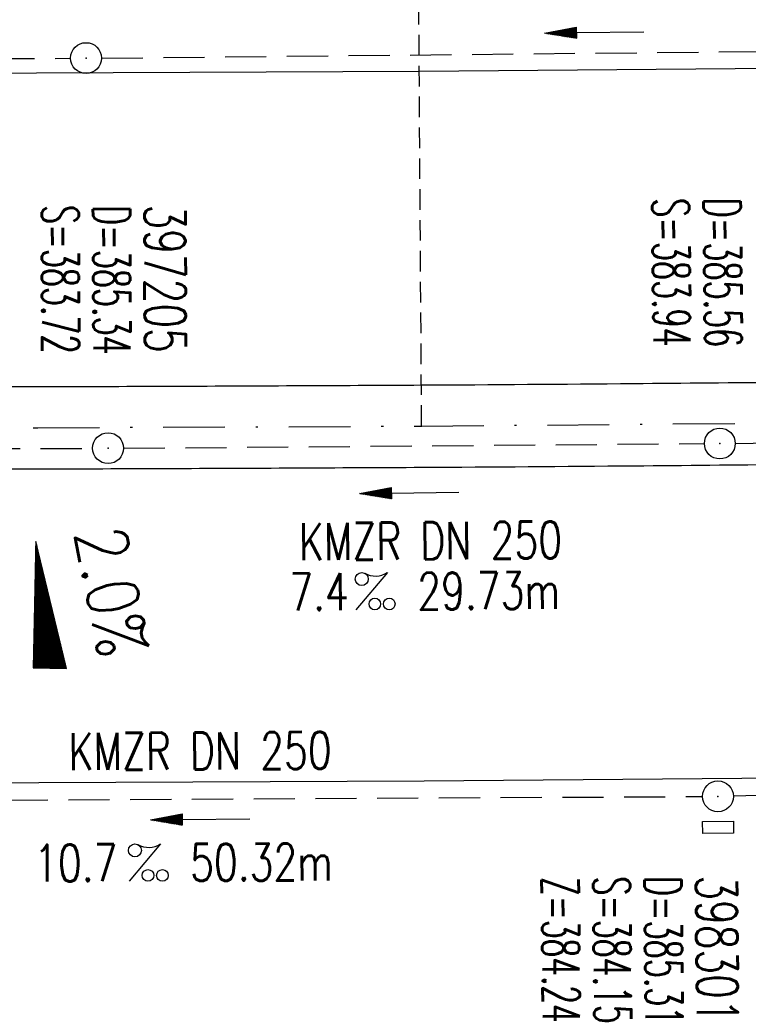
# Model space of a CAD drawing. Extents: x 0 to 1135, y 0 to 420.
# Tile 10 of 56: x 359 to 395, y 174 to 222. Entities that reach past the tile are written whole.
import ezdxf
from ezdxf.enums import TextEntityAlignment as Align

# ---------------------------------------------------------------- set-up
doc = ezdxf.new("R2010")
doc.units = 0
doc.header["$LTSCALE"] = 2
doc.header["$MEASUREMENT"] = 0
for name, pattern in [('AUSGEZOGEN', [0]), ('GESTRICH-X2', [1.5, 1, -0.5]), ('GESTRICHELT', [0.75, 0.5, -0.25]), ('STRICHPT-X3', [3, 1.5, -0.75, 0, -0.75])]:
    doc.linetypes.add(name, pattern=pattern)
doc.layers.get('0').update_dxf_attribs({"linetype": 'AUSGEZOGEN'})
for name, color, linetype in [('ACHSE', 250, 'STRICHPT-X3'), ('FBR', 8, 'CONTINUOUS'), ('GEF', 1, 'AUSGEZOGEN'), ('HEKTOM', 250, 'GESTRICHELT'), ('KANAL', 7, 'GESTRICH-X2'), ('PFEIL', 7, 'CONTINUOUS'), ('SCHACHTNR', 6, 'CONTINUOUS'), ('SCHSYMBOL', 7, 'CONTINUOUS'), ('TEXTO', 4, 'CONTINUOUS'), ('TEXTU', 4, 'CONTINUOUS')]:
    doc.layers.add(name, color=color, linetype=linetype)
doc.styles.add('ROMANS', font='romans.shx', dxfattribs={"width": 0.8})

# ---------------------------------------------------------------- blocks, each defined once
blk = doc.blocks.new('GST')
at = {"color": 0}
blk.add_circle((0, 0), 0.75, dxfattribs=at)
blk.add_point((0, 0), dxfattribs=at)
blk = doc.blocks.new('10')
blk.add_blockref('GST', (0, 0))
blk = doc.blocks.new('PFEIL2')
at = {"color": 0}
for p, q in [((0.88, 0.002), (-2.401, -0.012)), ((0.881, -0.271), (0.879, 0.276)), ((0.879, 0.276), (2.429, 0.009)), ((0.911, 0.27), (0.879, 0.265)), ((0.965, 0.261), (0.879, 0.246)), ((1.019, 0.252), (0.879, 0.228)), ((1.073, 0.242), (0.879, 0.209)), ((1.127, 0.233), (0.879, 0.191)), ((1.181, 0.224), (0.879, 0.172)), ((1.235, 0.214), (0.879, 0.154)), ((1.289, 0.205), (0.879, 0.135)), ((1.343, 0.196), (0.879, 0.117)), ((1.397, 0.187), (0.879, 0.098)), ((1.451, 0.177), (0.879, 0.08)), ((1.505, 0.168), (0.879, 0.061)), ((1.559, 0.159), (0.88, 0.043)), ((1.613, 0.149), (0.88, 0.024)), ((1.668, 0.14), (0.88, 0.006)), ((1.722, 0.131), (0.88, -0.013)), ((1.776, 0.121), (0.88, -0.031)), ((1.83, 0.112), (0.88, -0.05)), ((1.884, 0.103), (0.88, -0.068)), ((1.938, 0.094), (0.88, -0.087)), ((1.992, 0.084), (0.88, -0.105)), ((2.046, 0.075), (0.88, -0.124)), ((2.1, 0.066), (0.88, -0.142)), ((2.154, 0.056), (0.88, -0.161)), ((2.208, 0.047), (0.88, -0.179)), ((2.262, 0.038), (0.881, -0.198)), ((2.316, 0.029), (0.881, -0.216)), ((2.37, 0.019), (0.881, -0.235)), ((2.424, 0.01), (0.881, -0.253)), ((2.429, 0.009), (0.881, -0.271))]:
    blk.add_line(p, q, dxfattribs=at)
blk = doc.blocks.new('17')
blk.add_lwpolyline([(-0.755, -1.218), (0.748, -1.218), (0.748, -1.801), (-0.755, -1.801)], close=True)
blk.add_blockref('GST', (0, 0))
blk = doc.blocks.new('PROM')
blk.add_line((1.566, 1.817), (0.019, 0.015))
for centre, radius in [((0.317, 1.51), 0.317), ((0.943, 0.291), 0.283), ((1.645, 0.287), 0.283)]:
    blk.add_circle(centre, radius)
blk.add_arc((0.992, 2.682), 1.033, 239.1414, 303.3549)
blk = doc.blocks.new('*X20')
at = {"color": 0}
for p, q in [((725.827, 193.844), (727.436, 195.453)), ((725.827, 193.853), (727.427, 195.453)), ((725.827, 193.861), (727.418, 195.453)), ((725.827, 193.87), (727.409, 195.453)), ((725.827, 193.879), (727.401, 195.453)), ((725.827, 193.888), (727.392, 195.453)), ((725.827, 193.897), (727.383, 195.453)), ((725.827, 193.906), (727.374, 195.453)), ((725.827, 193.914), (727.365, 195.453)), ((725.827, 193.923), (727.356, 195.453)), ((725.827, 193.932), (727.347, 195.453)), ((725.827, 193.941), (727.339, 195.453)), ((725.827, 193.95), (727.33, 195.453)), ((725.827, 193.959), (727.321, 195.453)), ((725.827, 193.967), (727.312, 195.453)), ((725.827, 193.976), (727.303, 195.453)), ((725.827, 193.985), (727.294, 195.453)), ((725.827, 193.994), (727.286, 195.453)), ((725.827, 194.003), (727.277, 195.453)), ((725.827, 194.012), (727.268, 195.453)), ((725.827, 194.02), (727.259, 195.453)), ((725.827, 194.029), (727.25, 195.453)), ((725.827, 194.038), (727.241, 195.453)), ((725.827, 194.047), (727.233, 195.453)), ((725.827, 194.056), (727.224, 195.453)), ((725.827, 194.065), (727.215, 195.453)), ((725.827, 194.073), (727.206, 195.453)), ((725.827, 194.082), (727.197, 195.453)), ((725.827, 194.091), (727.188, 195.453)), ((725.827, 194.1), (727.18, 195.453)), ((725.827, 194.109), (727.171, 195.453)), ((725.827, 194.118), (727.162, 195.453)), ((725.827, 194.127), (727.153, 195.453)), ((725.827, 194.135), (727.144, 195.453)), ((725.827, 194.144), (727.135, 195.453)), ((725.827, 194.153), (727.127, 195.453)), ((725.827, 194.162), (727.118, 195.453)), ((725.827, 194.171), (727.109, 195.453)), ((725.827, 194.18), (727.1, 195.453)), ((725.827, 194.188), (727.091, 195.453)), ((725.827, 194.197), (727.082, 195.453)), ((725.827, 194.206), (727.073, 195.453)), ((725.827, 194.215), (727.065, 195.453)), ((725.827, 194.224), (727.056, 195.453)), ((725.827, 194.233), (727.047, 195.453)), ((725.827, 194.241), (727.038, 195.453)), ((725.827, 194.25), (727.029, 195.453)), ((725.827, 194.259), (727.02, 195.453)), ((725.827, 194.268), (727.012, 195.453)), ((725.827, 194.277), (727.003, 195.453)), ((725.827, 194.286), (726.994, 195.453)), ((725.827, 194.294), (726.985, 195.453)), ((725.827, 194.303), (726.976, 195.453)), ((725.827, 194.312), (726.967, 195.453)), ((725.827, 194.321), (726.959, 195.453)), ((725.827, 194.33), (726.95, 195.453)), ((725.827, 194.339), (726.941, 195.453)), ((725.827, 194.348), (726.932, 195.453)), ((725.827, 194.356), (726.923, 195.453)), ((725.827, 194.365), (726.914, 195.453)), ((725.827, 194.374), (726.906, 195.453)), ((725.827, 194.383), (726.897, 195.453)), ((725.827, 194.392), (726.888, 195.453)), ((725.827, 194.401), (726.879, 195.453)), ((725.827, 194.409), (726.87, 195.453)), ((725.827, 194.418), (726.861, 195.453)), ((725.827, 194.427), (726.853, 195.453)), ((725.827, 194.436), (726.844, 195.453)), ((725.827, 194.445), (726.835, 195.453)), ((725.827, 194.454), (726.826, 195.453)), ((725.827, 194.462), (726.817, 195.453)), ((725.827, 194.471), (726.808, 195.453)), ((725.827, 194.48), (726.799, 195.453)), ((725.827, 194.489), (726.791, 195.453)), ((725.827, 194.498), (726.782, 195.453)), ((725.827, 194.507), (726.773, 195.453)), ((725.827, 194.515), (726.764, 195.453)), ((725.827, 194.524), (726.755, 195.453)), ((725.827, 194.533), (726.746, 195.453)), ((725.827, 194.542), (726.738, 195.453)), ((725.827, 194.551), (726.729, 195.453)), ((725.827, 194.56), (726.72, 195.453)), ((725.827, 194.568), (726.711, 195.453)), ((725.827, 194.577), (726.702, 195.453)), ((725.827, 194.586), (726.693, 195.453)), ((725.827, 194.595), (726.685, 195.453)), ((725.827, 194.604), (726.676, 195.453)), ((725.827, 194.613), (726.667, 195.453)), ((725.827, 194.622), (726.658, 195.453)), ((725.827, 194.63), (726.649, 195.453)), ((725.827, 194.639), (726.64, 195.453)), ((725.827, 194.648), (726.632, 195.453)), ((725.827, 194.657), (726.623, 195.453)), ((725.827, 194.666), (726.614, 195.453)), ((725.827, 194.675), (726.605, 195.453)), ((725.827, 194.683), (726.596, 195.453)), ((725.827, 194.692), (726.587, 195.453)), ((725.827, 194.701), (726.579, 195.453)), ((725.827, 194.71), (726.57, 195.453)), ((725.827, 194.719), (726.561, 195.453)), ((725.827, 194.728), (726.552, 195.453)), ((725.827, 194.736), (726.543, 195.453)), ((725.827, 194.745), (726.534, 195.453)), ((725.827, 194.754), (726.525, 195.453)), ((725.827, 194.763), (726.517, 195.453)), ((725.827, 194.772), (726.508, 195.453)), ((725.827, 194.781), (726.499, 195.453)), ((725.827, 194.789), (726.49, 195.453)), ((725.827, 194.798), (726.481, 195.453)), ((725.827, 194.807), (726.472, 195.453)), ((725.827, 194.816), (726.464, 195.453)), ((725.827, 194.825), (726.455, 195.453)), ((725.827, 194.834), (726.446, 195.453)), ((725.827, 194.842), (726.437, 195.453)), ((725.827, 194.851), (726.428, 195.453)), ((725.827, 194.86), (726.419, 195.453)), ((725.827, 194.869), (726.411, 195.453)), ((725.827, 194.878), (726.402, 195.453)), ((725.827, 194.887), (726.393, 195.453)), ((725.827, 194.896), (726.384, 195.453)), ((725.827, 194.904), (726.375, 195.453)), ((725.827, 194.913), (726.366, 195.453)), ((725.827, 194.922), (726.358, 195.453)), ((725.827, 194.931), (726.349, 195.453)), ((725.827, 194.94), (726.34, 195.453)), ((725.827, 194.949), (726.331, 195.453)), ((725.827, 194.957), (726.322, 195.453)), ((725.827, 194.966), (726.313, 195.453)), ((725.827, 194.975), (726.305, 195.453)), ((725.827, 194.984), (726.296, 195.453)), ((725.827, 194.993), (726.287, 195.453)), ((725.827, 195.002), (726.278, 195.453)), ((725.827, 195.01), (726.269, 195.453)), ((725.827, 195.019), (726.26, 195.453)), ((725.827, 195.028), (726.251, 195.453)), ((725.827, 195.037), (726.243, 195.453)), ((725.827, 195.046), (726.234, 195.453)), ((725.827, 195.055), (726.225, 195.453)), ((725.827, 195.063), (726.216, 195.453)), ((725.827, 195.072), (726.207, 195.453)), ((725.827, 195.081), (726.198, 195.453)), ((725.827, 195.09), (726.19, 195.453)), ((725.827, 195.099), (726.181, 195.453)), ((725.827, 195.108), (726.172, 195.453)), ((725.827, 195.116), (726.163, 195.453)), ((725.827, 195.125), (726.154, 195.453)), ((725.827, 195.134), (726.145, 195.453)), ((725.827, 195.143), (726.137, 195.453)), ((725.827, 195.152), (726.128, 195.453)), ((725.827, 195.161), (726.119, 195.453)), ((725.827, 195.17), (726.11, 195.453)), ((725.827, 195.178), (726.101, 195.453)), ((725.827, 195.187), (726.092, 195.453)), ((725.827, 195.196), (726.084, 195.453)), ((725.827, 195.205), (726.075, 195.453)), ((725.827, 195.214), (726.066, 195.453)), ((725.827, 195.223), (726.057, 195.453)), ((725.827, 195.231), (726.048, 195.453)), ((725.827, 195.24), (726.039, 195.453)), ((725.827, 195.249), (726.031, 195.453)), ((725.827, 195.258), (726.022, 195.453)), ((725.827, 195.267), (726.013, 195.453)), ((725.827, 195.276), (726.004, 195.453)), ((725.827, 195.284), (725.995, 195.453)), ((725.827, 195.293), (725.986, 195.453)), ((725.827, 195.302), (725.977, 195.453)), ((725.827, 195.311), (725.969, 195.453)), ((725.827, 195.32), (725.96, 195.453)), ((725.827, 195.329), (725.951, 195.453)), ((725.827, 195.337), (725.942, 195.453)), ((725.827, 195.346), (725.933, 195.453)), ((725.827, 195.355), (725.924, 195.453)), ((725.827, 195.364), (725.916, 195.453)), ((725.827, 195.373), (725.907, 195.453)), ((725.827, 195.382), (725.898, 195.453)), ((725.827, 195.39), (725.889, 195.453)), ((725.827, 195.399), (725.88, 195.453)), ((725.827, 195.408), (725.871, 195.453)), ((725.827, 195.417), (725.863, 195.453)), ((725.827, 195.426), (725.854, 195.453)), ((725.827, 195.435), (725.845, 195.453)), ((725.827, 195.444), (725.836, 195.453)), ((725.827, 193.826), (727.433, 195.433)), ((725.827, 193.817), (727.43, 195.421)), ((725.827, 193.808), (727.427, 195.409)), ((725.827, 193.799), (727.424, 195.397)), ((725.827, 193.791), (727.421, 195.385)), ((725.827, 193.782), (727.418, 195.373)), ((725.827, 193.773), (727.414, 195.361)), ((725.827, 193.764), (727.411, 195.349)), ((725.827, 193.755), (727.408, 195.337)), ((725.827, 193.746), (727.405, 195.325)), ((725.827, 193.738), (727.402, 195.313)), ((725.827, 193.729), (727.399, 195.301)), ((725.827, 193.72), (727.395, 195.289)), ((725.827, 193.711), (727.392, 195.277)), ((725.827, 193.702), (727.389, 195.265)), ((725.827, 193.693), (727.386, 195.253)), ((725.827, 193.685), (727.383, 195.241)), ((725.827, 193.676), (727.38, 195.229)), ((725.827, 193.667), (727.377, 195.217)), ((725.827, 193.658), (727.373, 195.205)), ((725.827, 193.649), (727.37, 195.193)), ((725.827, 193.64), (727.367, 195.181)), ((725.827, 193.632), (727.364, 195.169)), ((725.827, 193.623), (727.361, 195.157)), ((725.827, 193.614), (727.358, 195.145)), ((725.827, 193.605), (727.354, 195.133)), ((725.827, 193.596), (727.351, 195.121)), ((725.827, 193.587), (727.348, 195.109)), ((725.827, 193.579), (727.345, 195.097)), ((725.827, 193.57), (727.342, 195.085)), ((725.827, 193.561), (727.339, 195.073)), ((725.827, 193.552), (727.336, 195.061)), ((725.827, 193.543), (727.332, 195.049)), ((725.827, 193.534), (727.329, 195.037)), ((725.827, 193.525), (727.326, 195.025)), ((725.827, 193.517), (727.323, 195.013)), ((725.827, 193.508), (727.32, 195.001)), ((725.827, 193.499), (727.317, 194.989)), ((725.827, 193.49), (727.313, 194.977)), ((725.827, 193.481), (727.31, 194.965)), ((725.827, 193.472), (727.307, 194.953)), ((725.827, 193.464), (727.304, 194.941)), ((725.827, 193.455), (727.301, 194.929)), ((725.827, 193.446), (727.298, 194.917)), ((725.827, 193.437), (727.295, 194.905)), ((725.827, 193.428), (727.291, 194.893)), ((725.827, 193.419), (727.288, 194.881)), ((725.827, 193.411), (727.285, 194.869)), ((725.827, 193.402), (727.282, 194.857)), ((725.827, 193.393), (727.279, 194.845)), ((725.827, 193.384), (727.276, 194.833)), ((725.827, 193.375), (727.272, 194.821)), ((725.827, 193.366), (727.269, 194.809)), ((725.827, 193.358), (727.266, 194.797)), ((725.827, 193.349), (727.263, 194.785)), ((725.827, 193.34), (727.26, 194.773)), ((725.827, 193.331), (727.257, 194.761)), ((725.827, 193.322), (727.254, 194.749)), ((725.827, 193.313), (727.25, 194.737)), ((725.827, 193.305), (727.247, 194.725)), ((725.827, 193.296), (727.244, 194.713)), ((725.827, 193.287), (727.241, 194.701)), ((725.827, 193.278), (727.238, 194.689)), ((725.827, 193.269), (727.235, 194.677)), ((725.827, 193.26), (727.231, 194.665)), ((725.827, 193.251), (727.228, 194.653)), ((725.827, 193.243), (727.225, 194.641)), ((725.827, 193.234), (727.222, 194.629)), ((725.827, 193.225), (727.219, 194.617)), ((725.827, 193.216), (727.216, 194.605)), ((725.827, 193.207), (727.213, 194.593)), ((725.827, 193.198), (727.209, 194.581)), ((725.827, 193.19), (727.206, 194.569)), ((725.827, 193.181), (727.203, 194.557)), ((725.827, 193.172), (727.2, 194.545)), ((725.827, 193.163), (727.197, 194.533)), ((725.827, 193.154), (727.194, 194.521)), ((725.827, 193.145), (727.19, 194.509)), ((725.827, 193.137), (727.187, 194.497)), ((725.827, 193.128), (727.184, 194.485)), ((725.827, 193.119), (727.181, 194.473)), ((725.827, 193.11), (727.178, 194.461)), ((725.827, 193.101), (727.175, 194.449)), ((725.827, 193.092), (727.172, 194.437)), ((725.827, 193.084), (727.168, 194.425)), ((725.827, 193.075), (727.165, 194.413)), ((725.827, 193.066), (727.162, 194.401)), ((725.827, 193.057), (727.159, 194.389)), ((725.827, 193.048), (727.156, 194.377)), ((725.827, 193.039), (727.153, 194.365)), ((725.827, 193.031), (727.149, 194.353)), ((725.827, 193.022), (727.146, 194.341)), ((725.827, 193.013), (727.143, 194.329)), ((725.827, 193.004), (727.14, 194.317)), ((725.827, 192.995), (727.137, 194.305)), ((725.827, 192.986), (727.134, 194.293)), ((725.827, 192.977), (727.131, 194.281)), ((725.827, 192.969), (727.127, 194.269)), ((725.827, 192.96), (727.124, 194.257)), ((725.827, 192.951), (727.121, 194.245)), ((725.827, 192.942), (727.118, 194.233)), ((725.827, 192.933), (727.115, 194.221)), ((725.827, 192.924), (727.112, 194.209)), ((725.827, 192.916), (727.108, 194.197)), ((725.827, 192.907), (727.105, 194.185)), ((725.827, 192.898), (727.102, 194.173)), ((725.827, 192.889), (727.099, 194.161)), ((725.827, 192.88), (727.096, 194.15)), ((725.827, 192.871), (727.093, 194.138)), ((725.827, 192.863), (727.09, 194.126)), ((725.827, 192.854), (727.086, 194.114)), ((725.827, 192.845), (727.083, 194.102)), ((725.827, 192.836), (727.08, 194.09)), ((725.827, 192.827), (727.077, 194.078)), ((725.827, 192.818), (727.074, 194.066)), ((725.827, 192.81), (727.071, 194.054)), ((725.827, 192.801), (727.068, 194.042)), ((725.827, 192.792), (727.064, 194.03)), ((725.827, 192.783), (727.061, 194.018)), ((725.827, 192.774), (727.058, 194.006)), ((725.827, 192.765), (727.055, 193.994)), ((725.827, 192.757), (727.052, 193.982)), ((725.827, 192.748), (727.049, 193.97)), ((725.827, 192.739), (727.045, 193.958)), ((725.827, 192.73), (727.042, 193.946)), ((725.827, 192.721), (727.039, 193.934)), ((725.827, 192.712), (727.036, 193.922)), ((725.827, 192.703), (727.033, 193.91)), ((725.827, 192.695), (727.03, 193.898)), ((725.827, 192.686), (727.027, 193.886)), ((725.827, 192.677), (727.023, 193.874)), ((725.827, 192.668), (727.02, 193.862)), ((725.827, 192.659), (727.017, 193.85)), ((725.827, 192.65), (727.014, 193.838)), ((725.827, 192.642), (727.011, 193.826)), ((725.827, 192.633), (727.008, 193.814)), ((725.827, 192.624), (727.004, 193.802)), ((725.827, 192.615), (727.001, 193.79)), ((725.827, 192.606), (726.998, 193.778)), ((725.827, 192.597), (726.995, 193.766)), ((725.827, 192.589), (726.992, 193.754)), ((725.827, 192.58), (726.989, 193.742)), ((725.827, 192.571), (726.986, 193.73)), ((725.827, 192.562), (726.982, 193.718)), ((725.827, 192.553), (726.979, 193.706)), ((725.827, 192.544), (726.976, 193.694)), ((725.827, 192.536), (726.973, 193.682)), ((725.827, 192.527), (726.97, 193.67)), ((725.827, 192.518), (726.967, 193.658)), ((725.827, 192.509), (726.963, 193.646)), ((725.827, 192.5), (726.96, 193.634)), ((725.827, 192.491), (726.957, 193.622)), ((725.827, 192.483), (726.954, 193.61)), ((725.827, 192.474), (726.951, 193.598)), ((725.827, 192.465), (726.948, 193.586)), ((725.827, 192.456), (726.945, 193.574)), ((725.827, 192.447), (726.941, 193.562)), ((725.827, 192.438), (726.938, 193.55)), ((725.827, 192.429), (726.935, 193.538)), ((725.827, 192.421), (726.932, 193.526)), ((725.827, 192.412), (726.929, 193.514)), ((725.827, 192.403), (726.926, 193.502)), ((725.827, 192.394), (726.922, 193.49)), ((725.827, 192.385), (726.919, 193.478)), ((725.827, 192.376), (726.916, 193.466)), ((725.827, 192.368), (726.913, 193.454)), ((725.827, 192.359), (726.91, 193.442)), ((725.827, 192.35), (726.907, 193.43)), ((725.827, 192.341), (726.904, 193.418)), ((725.827, 192.332), (726.9, 193.406)), ((725.827, 192.323), (726.897, 193.394)), ((725.827, 192.315), (726.894, 193.382)), ((725.827, 192.306), (726.891, 193.37)), ((725.827, 192.297), (726.888, 193.358)), ((725.827, 192.288), (726.885, 193.346)), ((725.827, 192.279), (726.881, 193.334)), ((725.827, 192.27), (726.878, 193.322)), ((725.827, 192.262), (726.875, 193.31)), ((725.827, 192.253), (726.872, 193.298)), ((725.827, 192.244), (726.869, 193.286)), ((725.827, 192.235), (726.866, 193.274)), ((725.827, 192.226), (726.863, 193.262)), ((725.827, 192.217), (726.859, 193.25)), ((725.827, 192.209), (726.856, 193.238)), ((725.827, 192.2), (726.853, 193.226)), ((725.827, 192.191), (726.85, 193.214)), ((725.827, 192.182), (726.847, 193.202)), ((725.827, 192.173), (726.844, 193.19)), ((725.827, 192.164), (726.84, 193.178)), ((725.827, 192.155), (726.837, 193.166)), ((725.827, 192.147), (726.834, 193.154)), ((725.827, 192.138), (726.831, 193.142)), ((725.827, 192.129), (726.828, 193.13)), ((725.827, 192.12), (726.825, 193.118)), ((725.827, 192.111), (726.822, 193.106)), ((725.827, 192.102), (726.818, 193.094)), ((725.827, 192.094), (726.815, 193.082)), ((725.827, 192.085), (726.812, 193.07)), ((725.827, 192.076), (726.809, 193.058)), ((725.827, 192.067), (726.806, 193.046)), ((725.827, 192.058), (726.803, 193.034)), ((725.827, 192.049), (726.799, 193.022)), ((725.827, 192.041), (726.796, 193.01)), ((725.827, 192.032), (726.793, 192.998)), ((725.827, 192.023), (726.79, 192.986)), ((725.827, 192.014), (726.787, 192.974)), ((725.827, 192.005), (726.784, 192.962)), ((725.827, 191.996), (726.781, 192.95)), ((725.827, 191.988), (726.777, 192.938)), ((725.827, 191.979), (726.774, 192.926)), ((725.827, 191.97), (726.771, 192.914)), ((725.827, 191.961), (726.768, 192.902)), ((725.827, 191.952), (726.765, 192.89)), ((725.827, 191.943), (726.762, 192.878)), ((725.827, 191.935), (726.758, 192.866)), ((725.827, 191.926), (726.755, 192.854)), ((725.827, 191.917), (726.752, 192.842)), ((725.827, 191.908), (726.749, 192.83)), ((725.827, 191.899), (726.746, 192.818)), ((725.827, 191.89), (726.743, 192.806)), ((725.827, 191.881), (726.74, 192.794)), ((725.827, 191.873), (726.736, 192.782)), ((725.827, 191.864), (726.733, 192.77)), ((725.827, 191.855), (726.73, 192.758)), ((725.827, 191.846), (726.727, 192.746)), ((725.827, 191.837), (726.724, 192.734)), ((725.827, 191.828), (726.721, 192.722)), ((725.827, 191.82), (726.717, 192.71)), ((725.827, 191.811), (726.714, 192.698)), ((725.827, 191.802), (726.711, 192.686)), ((725.827, 191.793), (726.708, 192.674)), ((725.827, 191.784), (726.705, 192.662)), ((725.827, 191.775), (726.702, 192.65)), ((725.827, 191.767), (726.699, 192.639)), ((725.827, 191.758), (726.695, 192.627)), ((725.827, 191.749), (726.692, 192.615)), ((725.827, 191.74), (726.689, 192.603)), ((725.827, 191.731), (726.686, 192.591)), ((725.827, 191.722), (726.683, 192.579)), ((725.827, 191.714), (726.68, 192.567)), ((725.827, 191.705), (726.677, 192.555)), ((725.827, 191.696), (726.673, 192.543)), ((725.827, 191.687), (726.67, 192.531)), ((725.827, 191.678), (726.667, 192.519)), ((725.827, 191.669), (726.664, 192.507)), ((725.827, 191.66), (726.661, 192.495)), ((725.827, 191.652), (726.658, 192.483)), ((725.827, 191.643), (726.654, 192.471)), ((725.827, 191.634), (726.651, 192.459)), ((725.827, 191.625), (726.648, 192.447)), ((725.827, 191.616), (726.645, 192.435)), ((725.827, 191.607), (726.642, 192.423)), ((725.827, 191.599), (726.639, 192.411)), ((725.827, 191.59), (726.636, 192.399)), ((725.827, 191.581), (726.632, 192.387)), ((725.827, 191.572), (726.629, 192.375)), ((725.827, 191.563), (726.626, 192.363)), ((725.827, 191.554), (726.623, 192.351)), ((725.827, 191.546), (726.62, 192.339)), ((725.827, 191.537), (726.617, 192.327)), ((725.827, 191.528), (726.613, 192.315)), ((725.827, 191.519), (726.61, 192.303)), ((725.827, 191.51), (726.607, 192.291)), ((725.827, 191.501), (726.604, 192.279)), ((725.827, 191.493), (726.601, 192.267)), ((725.827, 191.484), (726.598, 192.255)), ((725.827, 191.475), (726.595, 192.243)), ((725.827, 191.466), (726.591, 192.231)), ((725.827, 191.457), (726.588, 192.219)), ((725.827, 191.448), (726.585, 192.207)), ((725.827, 191.44), (726.582, 192.195)), ((725.827, 191.431), (726.579, 192.183)), ((725.827, 191.422), (726.576, 192.171)), ((725.827, 191.413), (726.572, 192.159)), ((725.827, 191.404), (726.569, 192.147)), ((725.827, 191.395), (726.566, 192.135)), ((725.827, 191.386), (726.563, 192.123)), ((725.827, 191.378), (726.56, 192.111)), ((725.827, 191.369), (726.557, 192.099)), ((725.827, 191.36), (726.554, 192.087)), ((725.827, 191.351), (726.55, 192.075)), ((725.827, 191.342), (726.547, 192.063)), ((725.827, 191.333), (726.544, 192.051)), ((725.827, 191.325), (726.541, 192.039)), ((725.827, 191.316), (726.538, 192.027)), ((725.827, 191.307), (726.535, 192.015)), ((725.827, 191.298), (726.531, 192.003)), ((725.827, 191.289), (726.528, 191.991)), ((725.827, 191.28), (726.525, 191.979)), ((725.827, 191.272), (726.522, 191.967)), ((725.827, 191.263), (726.519, 191.955)), ((725.827, 191.254), (726.516, 191.943)), ((725.827, 191.245), (726.513, 191.931)), ((725.827, 191.236), (726.509, 191.919)), ((725.827, 191.227), (726.506, 191.907)), ((725.827, 191.219), (726.503, 191.895)), ((725.827, 191.21), (726.5, 191.883)), ((725.827, 191.201), (726.497, 191.871)), ((725.827, 191.192), (726.494, 191.859)), ((725.827, 191.183), (726.49, 191.847)), ((725.827, 191.174), (726.487, 191.835)), ((725.827, 191.166), (726.484, 191.823)), ((725.827, 191.157), (726.481, 191.811)), ((725.827, 191.148), (726.478, 191.799)), ((725.827, 191.139), (726.475, 191.787)), ((725.827, 191.13), (726.472, 191.775)), ((725.827, 191.121), (726.468, 191.763)), ((725.827, 191.112), (726.465, 191.751)), ((725.827, 191.104), (726.462, 191.739)), ((725.827, 191.095), (726.459, 191.727)), ((725.827, 191.086), (726.456, 191.715)), ((725.827, 191.077), (726.453, 191.703)), ((725.827, 191.068), (726.449, 191.691)), ((725.827, 191.059), (726.446, 191.679)), ((725.827, 191.051), (726.443, 191.667)), ((725.827, 191.042), (726.44, 191.655)), ((725.827, 191.033), (726.437, 191.643)), ((725.827, 191.024), (726.434, 191.631)), ((725.827, 191.015), (726.431, 191.619)), ((725.827, 191.006), (726.427, 191.607)), ((725.827, 190.998), (726.424, 191.595)), ((725.827, 190.989), (726.421, 191.583)), ((725.827, 190.98), (726.418, 191.571)), ((725.827, 190.971), (726.415, 191.559)), ((725.827, 190.962), (726.412, 191.547)), ((725.827, 190.953), (726.408, 191.535)), ((725.827, 190.945), (726.405, 191.523)), ((725.827, 190.936), (726.402, 191.511)), ((725.827, 190.927), (726.399, 191.499)), ((725.827, 190.918), (726.396, 191.487)), ((725.827, 190.909), (726.393, 191.475)), ((725.827, 190.9), (726.39, 191.463)), ((725.827, 190.892), (726.386, 191.451)), ((725.827, 190.883), (726.383, 191.439)), ((725.827, 190.874), (726.38, 191.427)), ((725.827, 190.865), (726.377, 191.415)), ((725.827, 190.856), (726.374, 191.403)), ((725.827, 190.847), (726.371, 191.391)), ((725.827, 190.838), (726.367, 191.379)), ((725.827, 190.83), (726.364, 191.367)), ((725.827, 190.821), (726.361, 191.355)), ((725.827, 190.812), (726.358, 191.343)), ((725.827, 190.803), (726.355, 191.331)), ((725.827, 190.794), (726.352, 191.319)), ((725.827, 190.785), (726.349, 191.307)), ((725.827, 190.777), (726.345, 191.295)), ((725.827, 190.768), (726.342, 191.283)), ((725.827, 190.759), (726.339, 191.271)), ((725.827, 190.75), (726.336, 191.259)), ((725.827, 190.741), (726.333, 191.247)), ((725.827, 190.732), (726.33, 191.235)), ((725.827, 190.724), (726.326, 191.223)), ((725.827, 190.715), (726.323, 191.211)), ((725.827, 190.706), (726.32, 191.199)), ((725.827, 190.697), (726.317, 191.187)), ((725.827, 190.688), (726.314, 191.175)), ((725.827, 190.679), (726.311, 191.163)), ((725.827, 190.671), (726.308, 191.151)), ((725.827, 190.662), (726.304, 191.139)), ((725.827, 190.653), (726.301, 191.128)), ((725.827, 190.644), (726.298, 191.116)), ((725.827, 190.635), (726.295, 191.104)), ((725.827, 190.626), (726.292, 191.092)), ((725.827, 190.618), (726.289, 191.08)), ((725.827, 190.609), (726.286, 191.068)), ((725.827, 190.6), (726.282, 191.056)), ((725.827, 190.591), (726.279, 191.044)), ((725.827, 190.582), (726.276, 191.032)), ((725.827, 190.573), (726.273, 191.02)), ((725.827, 190.564), (726.27, 191.008)), ((725.827, 190.556), (726.267, 190.996)), ((725.827, 190.547), (726.263, 190.984)), ((725.827, 190.538), (726.26, 190.972)), ((725.827, 190.529), (726.257, 190.96)), ((725.827, 190.52), (726.254, 190.948)), ((725.827, 190.511), (726.251, 190.936)), ((725.827, 190.503), (726.248, 190.924)), ((725.827, 190.494), (726.245, 190.912)), ((725.827, 190.485), (726.241, 190.9)), ((725.827, 190.476), (726.238, 190.888)), ((725.827, 190.467), (726.235, 190.876)), ((725.827, 190.458), (726.232, 190.864)), ((725.827, 190.45), (726.229, 190.852)), ((725.827, 190.441), (726.226, 190.84)), ((725.827, 190.432), (726.222, 190.828)), ((725.827, 190.423), (726.219, 190.816)), ((725.827, 190.414), (726.216, 190.804)), ((725.827, 190.405), (726.213, 190.792)), ((725.827, 190.397), (726.21, 190.78)), ((725.827, 190.388), (726.207, 190.768)), ((725.827, 190.379), (726.204, 190.756)), ((725.827, 190.37), (726.2, 190.744)), ((725.827, 190.361), (726.197, 190.732)), ((725.827, 190.352), (726.194, 190.72)), ((725.827, 190.344), (726.191, 190.708)), ((725.827, 190.335), (726.188, 190.696)), ((725.827, 190.326), (726.185, 190.684)), ((725.827, 190.317), (726.181, 190.672)), ((725.827, 190.308), (726.178, 190.66)), ((725.827, 190.299), (726.175, 190.648)), ((725.827, 190.29), (726.172, 190.636)), ((725.827, 190.282), (726.169, 190.624)), ((725.827, 190.273), (726.166, 190.612)), ((725.827, 190.264), (726.163, 190.6)), ((725.827, 190.255), (726.159, 190.588)), ((725.827, 190.246), (726.156, 190.576)), ((725.827, 190.237), (726.153, 190.564)), ((725.827, 190.229), (726.15, 190.552)), ((725.827, 190.22), (726.147, 190.54)), ((725.827, 190.211), (726.144, 190.528)), ((725.827, 190.202), (726.14, 190.516)), ((725.827, 190.193), (726.137, 190.504)), ((725.827, 190.184), (726.134, 190.492)), ((725.827, 190.176), (726.131, 190.48)), ((725.827, 190.167), (726.128, 190.468)), ((725.827, 190.158), (726.125, 190.456)), ((725.827, 190.149), (726.122, 190.444)), ((725.827, 190.14), (726.118, 190.432)), ((725.827, 190.131), (726.115, 190.42)), ((725.827, 190.123), (726.112, 190.408)), ((725.827, 190.114), (726.109, 190.396)), ((725.827, 190.105), (726.106, 190.384)), ((725.827, 190.096), (726.103, 190.372)), ((725.827, 190.087), (726.099, 190.36)), ((725.827, 190.078), (726.096, 190.348)), ((725.827, 190.07), (726.093, 190.336)), ((725.827, 190.061), (726.09, 190.324)), ((725.827, 190.052), (726.087, 190.312)), ((725.827, 190.043), (726.084, 190.3)), ((725.827, 190.034), (726.081, 190.288)), ((725.827, 190.025), (726.077, 190.276)), ((725.827, 190.016), (726.074, 190.264)), ((725.827, 190.008), (726.071, 190.252)), ((725.827, 189.999), (726.068, 190.24)), ((725.827, 189.99), (726.065, 190.228)), ((725.827, 189.981), (726.062, 190.216)), ((725.827, 189.972), (726.058, 190.204)), ((725.827, 189.963), (726.055, 190.192)), ((725.827, 189.955), (726.052, 190.18)), ((725.827, 189.946), (726.049, 190.168)), ((725.827, 189.937), (726.046, 190.156)), ((725.827, 189.928), (726.043, 190.144)), ((725.827, 189.919), (726.04, 190.132)), ((725.827, 189.91), (726.036, 190.12)), ((725.827, 189.902), (726.033, 190.108)), ((725.827, 189.893), (726.03, 190.096)), ((725.827, 189.884), (726.027, 190.084)), ((725.827, 189.875), (726.024, 190.072)), ((725.827, 189.866), (726.021, 190.06)), ((725.827, 189.857), (726.017, 190.048)), ((725.827, 189.849), (726.014, 190.036)), ((725.827, 189.84), (726.011, 190.024)), ((725.827, 189.831), (726.008, 190.012)), ((725.827, 189.822), (726.005, 190)), ((725.827, 189.813), (726.002, 189.988)), ((725.827, 189.804), (725.999, 189.976)), ((725.827, 189.796), (725.995, 189.964)), ((725.827, 189.787), (725.992, 189.952)), ((725.827, 189.778), (725.989, 189.94)), ((725.827, 189.769), (725.986, 189.928)), ((725.827, 189.76), (725.983, 189.916)), ((725.827, 189.751), (725.98, 189.904)), ((725.827, 189.742), (725.976, 189.892)), ((725.827, 189.734), (725.973, 189.88)), ((725.827, 189.725), (725.97, 189.868)), ((725.827, 189.716), (725.967, 189.856)), ((725.827, 189.707), (725.964, 189.844)), ((725.827, 189.698), (725.961, 189.832)), ((725.827, 189.689), (725.958, 189.82)), ((725.827, 189.681), (725.954, 189.808)), ((725.827, 189.672), (725.951, 189.796)), ((725.827, 189.663), (725.948, 189.784)), ((725.827, 189.654), (725.945, 189.772)), ((725.827, 189.645), (725.942, 189.76)), ((725.827, 189.636), (725.939, 189.748)), ((725.827, 189.628), (725.935, 189.736)), ((725.827, 189.619), (725.932, 189.724)), ((725.827, 189.61), (725.929, 189.712)), ((725.827, 189.601), (725.926, 189.7)), ((725.827, 189.592), (725.923, 189.688)), ((725.827, 189.583), (725.92, 189.676)), ((725.827, 189.575), (725.917, 189.664)), ((725.827, 189.566), (725.913, 189.652)), ((725.827, 189.557), (725.91, 189.64)), ((725.827, 189.548), (725.907, 189.628)), ((725.827, 189.539), (725.904, 189.616)), ((725.827, 189.53), (725.901, 189.605)), ((725.827, 189.521), (725.898, 189.593)), ((725.827, 189.513), (725.895, 189.581)), ((725.827, 189.504), (725.891, 189.569)), ((725.827, 189.495), (725.888, 189.557)), ((725.827, 189.486), (725.885, 189.545)), ((725.827, 189.477), (725.882, 189.533)), ((725.827, 189.468), (725.879, 189.521)), ((725.827, 189.46), (725.876, 189.509)), ((725.827, 189.451), (725.872, 189.497)), ((725.827, 189.442), (725.869, 189.485)), ((725.827, 189.433), (725.866, 189.473)), ((725.827, 189.424), (725.863, 189.461)), ((725.827, 189.415), (725.86, 189.449)), ((725.827, 189.407), (725.857, 189.437)), ((725.827, 189.398), (725.854, 189.425)), ((725.827, 189.389), (725.85, 189.413)), ((725.827, 189.38), (725.847, 189.401)), ((725.827, 189.371), (725.844, 189.389)), ((725.827, 189.362), (725.841, 189.377)), ((725.827, 189.354), (725.838, 189.365)), ((725.827, 189.345), (725.835, 189.353)), ((725.827, 189.336), (725.831, 189.341))]:
    blk.add_line(p, q, dxfattribs=at)
blk = doc.blocks.new('GEF')
at = {"color": 0}
for p, q in [((0.01, 0.018), (0.01, 6.148)), ((1.622, 6.148), (0.01, 0.018)), ((0.01, 6.148), (1.622, 6.148))]:
    blk.add_line(p, q, dxfattribs=at)
blk.add_blockref('*X20', (-725.817, -189.305), dxfattribs=at)

msp = doc.modelspace()

# ---------------------------------------------------------------- linework, layer by layer
at = {"layer": 'ACHSE'}
msp.add_lwpolyline([(108.773, 201.237), (178.855, 201.396), (253.854, 201.565), (278.854, 201.622), (303.855, 201.679), (328.854, 201.735), (353.854, 201.792), (360.18, 201.804), (378.854, 201.881), (403.853, 202.1), (428.851, 202.446), (453.846, 202.923), (478.839, 203.528), (503.828, 204.264), (528.812, 205.129), (553.793, 206.122), (578.767, 207.245)], dxfattribs=at)
at = {"layer": 'FBR'}
for points in [[(137.49, 218.552), (178.816, 218.645), (253.815, 218.815), (278.814, 218.872), (303.816, 218.929), (328.815, 218.985), (353.815, 219.042), (360.128, 219.053), (378.743, 219.131), (403.658, 219.348), (428.566, 219.694), (443.099, 219.971)], [(137.705, 184.053), (178.894, 184.146), (253.893, 184.315), (278.894, 184.372), (303.894, 184.429), (328.893, 184.485), (353.893, 184.542), (360.232, 184.554), (378.965, 184.632), (404.048, 184.851), (429.135, 185.198), (443.414, 185.471)]]:
    msp.add_lwpolyline(points, dxfattribs=at)
for points in [[(129.717, 203.285), (178.85, 203.396), (253.85, 203.565, 0.00002), (266.35, 203.594, -0.00002), (278.849, 203.622, -0.000003), (291.35, 203.65, 0.000003), (303.85, 203.679), (328.85, 203.735), (353.849, 203.792, -0.000192), (357.012, 203.798, 0.000032), (360.174, 203.804, 0.000557), (366.484, 203.823, 0.000285), (378.841, 203.881, 0.000854), (389.141, 203.954, 0.000599), (403.831, 204.099, 0.000687), (416.029, 204.252, 0.000655), (428.818, 204.446, 0.000651), (441.187, 204.666, 0.000494), (450.961, 204.862, 0.000639)], [(129.701, 199.285), (178.859, 199.396), (253.859, 199.565, 0.00002), (266.359, 199.594, -0.00002), (278.859, 199.622, -0.000003), (291.359, 199.65, 0.000003), (303.859, 199.679), (328.859, 199.735), (353.858, 199.792, -0.000192), (357.022, 199.798, 0.000032), (360.186, 199.804, 0.000557), (366.5, 199.823, 0.000285), (378.867, 199.881, 0.000854), (389.175, 199.954, 0.000599), (403.876, 200.1, 0.000687), (416.084, 200.252, 0.000655), (428.884, 200.446, 0.000651), (441.264, 200.667, 0.000495), (451.063, 200.863, 0.000639)]]:
    msp.add_lwpolyline(points, format="xyb", dxfattribs=at)
at = {"layer": 'HEKTOM'}
msp.add_line((378.838, 201.898), (378.571, 241.893), dxfattribs=at)
at = {"layer": 'KANAL'}
for p, q in [((313.028, 219.666), (361.774, 219.761)), ((363.29, 219.767), (401.473, 220.16)), ((364.357, 200.804), (392.575, 201.032)), ((394.091, 201.038), (418.225, 201.403)), ((324.322, 200.705), (362.841, 200.798)), ((393.997, 183.912), (417.115, 184.453)), ((343.678, 183.63), (392.477, 183.875))]:
    msp.add_line(p, q, dxfattribs=at)

# ---------------------------------------------------------------- block references
at = {"layer": 'GEF', "xscale": -1, "rotation": 178.8728511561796}
msp.add_blockref('GEF', (360.076, 196.283), dxfattribs=at)
at = {"layer": 'PFEIL'}
for p, rotation in [((387.234, 221.019), 180.5669041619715), ((378.245, 198.633), 180.4341041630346), ((368.084, 182.763), 180.2726041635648)]:
    msp.add_blockref('PFEIL2', p, dxfattribs=dict(at, rotation=rotation))
at = {"layer": 'SCHSYMBOL'}
for name, p, rotation in [('10', (362.531, 219.771), 0.1578041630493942), ('10', (363.602, 200.809), 0.1699041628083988), ('10', (393.331, 201.034), 0.5224041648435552), ('17', (393.238, 183.882), 0.5195041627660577)]:
    msp.add_blockref(name, p, dxfattribs=dict(at, rotation=rotation))
at = {"layer": 'TEXTU'}
for p, rotation in [((375.624, 192.936), 0.4341041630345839), ((364.599, 179.746), 0.2726041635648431)]:
    msp.add_blockref('PROM', p, dxfattribs=dict(at, rotation=rotation))

# ---------------------------------------------------------------- texts
at = {"layer": 'GEF', "style": 'ROMANS', "width": 0.8}
msp.add_text('2.0%%%', height=2.5, rotation=281.1318, dxfattribs=at).set_placement((361.95, 196.697))
at = {"layer": 'SCHACHTNR', "style": 'ROMANS'}
for s, height, rotation, width, p in [('S=383.72', 1.8, 270.1699, 0.6, (360.374, 212.626)), ('397205', 2, 270.1699, 0.7, (365.363, 212.645)), ('S=383.94', 1.8, 270.5224, 0.6, (390.041, 212.954)), ('D=385.56', 1.8, 270.5224, 0.6, (392.538, 212.979)), ('D=385.34', 1.8, 270.1699, 0.6, (362.867, 212.62)), ('398301', 2, 270.5195, 0.7, (392.159, 180.033)), ('Z=384.24', 1.8, 270.5195, 0.6, (384.668, 179.959)), ('S=384.15', 1.8, 270.5195, 0.6, (387.165, 179.984)), ('D=385.31', 1.8, 270.5195, 0.6, (389.662, 180.008))]:
    msp.add_text(s, height=height, rotation=rotation, dxfattribs=dict(at, width=width)).set_placement(p)
at = {"layer": 'TEXTO', "style": 'ROMANS', "width": 0.75}
for rotation, p in [(0.4341, (379.276, 195.407)), (0.2726, (368.076, 185.19))]:
    msp.add_text('KMZR DN 250', height=1.8, rotation=rotation, dxfattribs=at).set_placement(p, align=Align.CENTER)
at = {"layer": 'TEXTU', "style": 'ROMANS', "width": 0.75}
for s, rotation, p in [('29.73m', 0.4341, (378.635, 192.952)), ('7.4', 0.4341, (372.413, 192.919)), ('10.7', 0.2726, (360.012, 179.737)), ('50.32m', 0.2726, (367.591, 179.767))]:
    msp.add_text(s, height=1.8, rotation=rotation, dxfattribs=at).set_placement(p)

doc.saveas('drawing.dxf')
